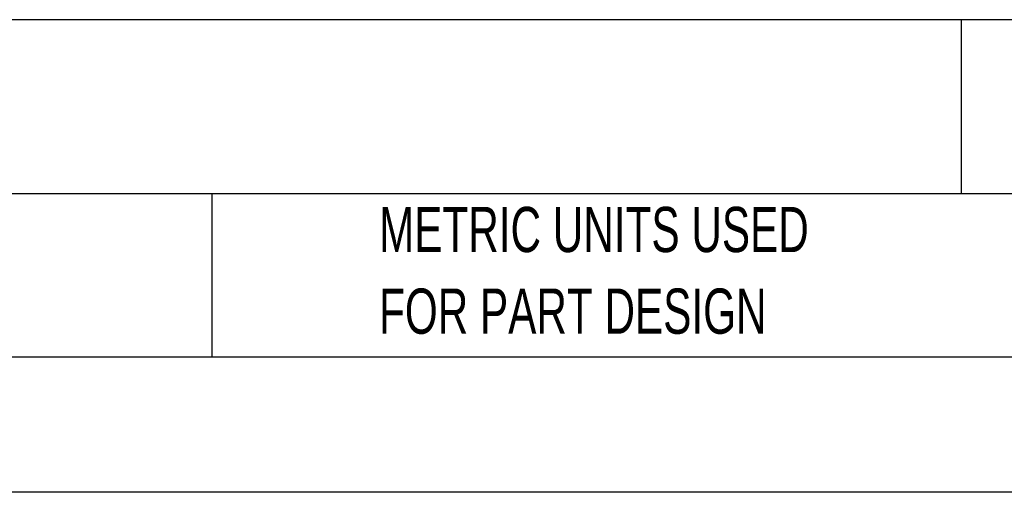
# Model space of a CAD drawing. Header units: millimetres. Extents: x 0 to 559, y 0 to 432.
# Tile 3 of 17: x 223 to 316, y 0 to 44. Entities that reach past the tile are written whole.
import ezdxf

# ---------------------------------------------------------------- set-up
doc = ezdxf.new("R2010")
doc.units = ezdxf.units.MM
doc.header["$LTSCALE"] = 2
doc.linetypes.add('CENTERX2', pattern=[20.32, 12.7, -2.54, 2.54, -2.54])
doc.layers.add('TEXT', color=140, linetype='Continuous', lineweight=25)
doc.styles.add('SLDTEXTSTYLE0', font='TXT', dxfattribs={"width": 0.7})

# ---------------------------------------------------------------- blocks, each defined once
blk = doc.blocks.new('SW_NOTE_0')
at = {"layer": 'TEXT', "color": 0, "linetype": 'CENTERX2', "lineweight": 18, "insert": (0, 4.641), "char_height": 3.6, "attachment_point": 1, "style": 'SLDTEXTSTYLE0'}
blk.add_mtext('ENDRESS+HAUSER INTRINSICALLY SAFE ANALOG INPUT ISOLATOR, 0-20 MA OR 4-20 MA INPUT, 0-20 MA OR 4-20 MA', dxfattribs=at)
blk = doc.blocks.new('SW_NOTE_0_6')
at = {"layer": 'TEXT', "color": 0, "linetype": 'CENTERX2', "lineweight": 18, "char_height": 4.23333, "attachment_point": 1, "style": 'SLDTEXTSTYLE0'}
for s, insert in [('METRIC UNITS USED', (0, 5.457)), ('FOR PART DESIGN', (0, -2.187))]:
    blk.add_mtext(s, dxfattribs=dict(at, insert=insert))

msp = doc.modelspace()

# ---------------------------------------------------------------- linework, layer by layer
at = {"color": 7, "linetype": 'Continuous'}
msp.add_line((558.805, 0.005), (0.005, 0.005), dxfattribs=at)
at = {"layer": 'TEXT'}
for p, q in [((546.1, 44.252), (12.7, 44.252)), ((311.518, 44.252), (311.518, 27.94)), ((546.1, 27.94), (12.7, 27.94)), ((241.293, 27.94), (241.293, 12.7)), ((12.7, 12.7), (546.1, 12.7))]:
    msp.add_line(p, q, dxfattribs=at)

# ---------------------------------------------------------------- block references
at = {"layer": 'TEXT', "linetype": 'CENTERX2', "lineweight": 18}
for name, p in [('SW_NOTE_0', (16.567, 36.904)), ('SW_NOTE_0_6', (256.957, 21.271))]:
    msp.add_blockref(name, p, dxfattribs=at)

doc.saveas('drawing.dxf')
